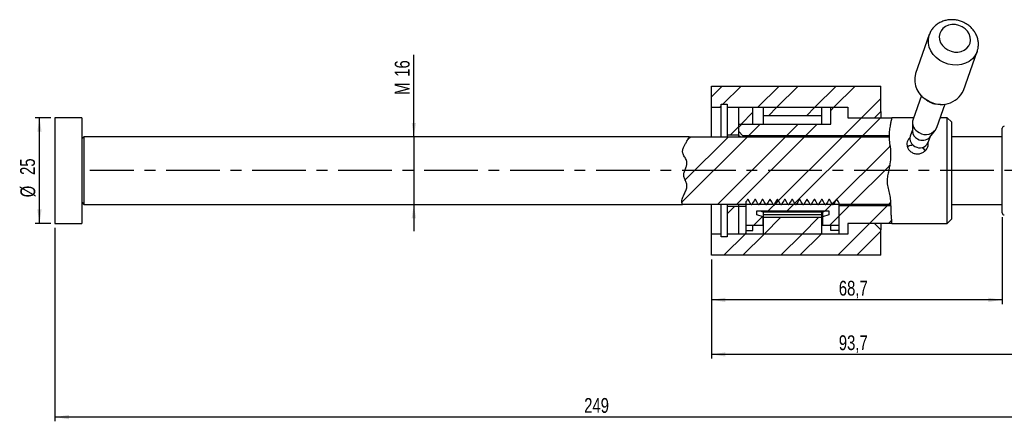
# Model space of a CAD drawing. Extents: x 25 to 396, y 39 to 277.
# Tile 2 of 3: x 25 to 257, y 179 to 274. Entities that reach past the tile are written whole.
import ezdxf

# ---------------------------------------------------------------- set-up
doc = ezdxf.new("R2010")
doc.units = 0
doc.linetypes.add('CENTERX2', pattern=[20.32, 12.7, -2.54, 2.54, -2.54])
doc.layers.get('0').update_dxf_attribs({"linetype": 'CONTINUOUS'})
doc.layers.add('FORMATO', color=179, linetype='CONTINUOUS')
doc.styles.add('SLDTEXTSTYLE0', font='TXT', dxfattribs={"width": 0.75})
doc.dimstyles.new('SLDDIMSTYLE0', dxfattribs={"dimtxt": 3.5, "dimasz": 3.302, "dimexe": 0, "dimexo": 0.0625, "dimgap": 0.875, "dimtad": 1, "dimdec": 3, "dimrnd": 1e-09, "dimzin": 12, "dimtxsty": 'SLDTEXTSTYLE0', "dimsah": 1, "dimcen": 0.09, "dimazin": 3, "dimtfac": 1, "dimtdec": 3, "dimtofl": 0, "dimtmove": 0, "dimatfit": 3, "dimtolj": 1, "dimtzin": 12})
doc.dimstyles.new('SLDDIMSTYLE1', dxfattribs={"dimtxt": 3.5, "dimasz": 3.302, "dimexe": 0, "dimexo": 0.0625, "dimgap": 0.875, "dimtad": 1, "dimdec": 3, "dimrnd": 1e-09, "dimzin": 12, "dimtxsty": 'SLDTEXTSTYLE0', "dimsah": 1, "dimcen": 0.09, "dimazin": 3, "dimtfac": 1, "dimtdec": 3, "dimtmove": 0, "dimatfit": 3, "dimtolj": 1, "dimtzin": 12})
doc.dimstyles.new('SLDDIMSTYLE2', dxfattribs={"dimtxt": 3.5, "dimasz": 3.302, "dimexe": 0, "dimexo": 0.0625, "dimgap": 0.875, "dimtad": 1, "dimdec": 0, "dimrnd": 1e-09, "dimzin": 12, "dimtxsty": 'SLDTEXTSTYLE0', "dimsah": 1, "dimcen": 0.09, "dimazin": 3, "dimtfac": 1, "dimtdec": 0, "dimtofl": 0, "dimtmove": 0, "dimatfit": 3, "dimtolj": 1, "dimtzin": 12})

# ---------------------------------------------------------------- blocks, each defined once
blk = doc.blocks.new('_D_3')
at = {"layer": 'FORMATO'}
for p, q in [((281.81, 231.48), (281.81, 178.67)), ((32.96, 224.48), (32.96, 178.67)), ((281.81, 179.67), (32.96, 179.67))]:
    blk.add_line(p, q, dxfattribs=at)
for points in [[(32.96, 179.67), (36.26, 179.16), (36.26, 180.18)], [(281.81, 179.67), (278.51, 180.18), (278.51, 179.16)]]:
    blk.add_solid(points, dxfattribs=at)
at = {"layer": 'FORMATO', "insert": (158.03, 184.18), "char_height": 3.5, "attachment_point": 1, "style": 'SLDTEXTSTYLE0'}
blk.add_mtext('249', dxfattribs=at)
blk = doc.blocks.new('_D_4')
at = {"layer": 'FORMATO'}
for p, q in [((281.81, 231.48), (281.81, 193.5)), ((188.11, 216.98), (188.11, 193.5)), ((281.81, 194.5), (188.11, 194.5))]:
    blk.add_line(p, q, dxfattribs=at)
for points in [[(188.11, 194.5), (191.41, 193.99), (191.41, 195)], [(281.81, 194.5), (278.51, 195), (278.51, 193.99)]]:
    blk.add_solid(points, dxfattribs=at)
at = {"layer": 'FORMATO', "insert": (218.2, 199.01), "char_height": 3.5, "attachment_point": 1, "style": 'SLDTEXTSTYLE0'}
blk.add_mtext('93,7', dxfattribs=at)
blk = doc.blocks.new('_D_5')
at = {"layer": 'FORMATO'}
for p, q in [((256.81, 226.98), (256.81, 206.4)), ((188.11, 216.98), (188.11, 206.4)), ((256.81, 207.4), (188.11, 207.4))]:
    blk.add_line(p, q, dxfattribs=at)
for points in [[(188.11, 207.4), (191.41, 206.89), (191.41, 207.91)], [(256.81, 207.4), (253.51, 207.91), (253.51, 206.89)]]:
    blk.add_solid(points, dxfattribs=at)
at = {"layer": 'FORMATO', "insert": (218.2, 211.91), "char_height": 3.5, "attachment_point": 1, "style": 'SLDTEXTSTYLE0'}
blk.add_mtext('68,7', dxfattribs=at)
blk = doc.blocks.new('_D_6')
at = {"layer": 'FORMATO'}
for p, q in [((31.96, 250.48), (28.31, 250.48)), ((29.31, 225.48), (29.31, 250.48)), ((31.96, 225.48), (28.31, 225.48))]:
    blk.add_line(p, q, dxfattribs=at)
for points in [[(29.31, 250.48), (28.8, 247.18), (29.82, 247.18)], [(29.31, 225.48), (29.82, 228.78), (28.8, 228.78)]]:
    blk.add_solid(points, dxfattribs=at)
at = {"layer": 'FORMATO', "char_height": 3.5, "attachment_point": 1, "rotation": 90, "style": 'SLDTEXTSTYLE0'}
for s, insert in [('25', (24.74, 236.95)), ('%%c', (24.8, 231.67))]:
    blk.add_mtext(s, dxfattribs=dict(at, insert=insert))
blk = doc.blocks.new('_D_7')
at = {"layer": 'FORMATO'}
for p, q in [((117.78, 245.98), (117.78, 265.34)), ((117.78, 245.98), (117.78, 229.98)), ((117.78, 229.98), (117.78, 223.63))]:
    blk.add_line(p, q, dxfattribs=at)
for points in [[(117.78, 245.98), (118.29, 249.28), (117.27, 249.28)], [(117.78, 229.98), (117.27, 226.68), (118.29, 226.68)]]:
    blk.add_solid(points, dxfattribs=at)
at = {"layer": 'FORMATO', "char_height": 3.5, "attachment_point": 1, "rotation": 90, "style": 'SLDTEXTSTYLE0'}
for s, insert in [('16', (113.27, 260.17)), ('M', (113.27, 255.88))]:
    blk.add_mtext(s, dxfattribs=dict(at, insert=insert))

msp = doc.modelspace()

# ---------------------------------------------------------------- hatches: boundary and pattern name
at = {"linetype": 'CONTINUOUS'}
h = msp.add_hatch(dxfattribs=at)
h.set_pattern_fill('ANSI32', style=0)
h.paths.add_polyline_path([(190.4101, 252.9791), (190.4101, 253.6791), (191.8101, 253.6791), (191.8101, 252.9791), (220.3101, 252.9791), (220.3101, 250.4791), (226.6101, 250.4791), (228.1101, 251.9791), (228.1101, 257.9791), (188.1101, 257.9791), (188.1101, 252.9791)], flags=0)
h = msp.add_hatch(dxfattribs=at)
h.set_pattern_fill('ANSI32', style=0)
h.paths.add_polyline_path([(191.9101, 252.9791), (191.9101, 246.4791), (194.5601, 246.4791), (194.5601, 252.9791)], flags=0)
h = msp.add_hatch(dxfattribs=at)
h.set_pattern_fill('ANSI32', style=0)
edge = h.paths.add_edge_path(flags=0)
edge.add_line((220.3101, 250.4791), (220.3101, 252.9791))
edge.add_line((220.3101, 252.9791), (216.3101, 252.9791))
edge.add_line((216.3101, 252.9791), (216.3101, 248.9791))
edge.add_line((216.3101, 248.9791), (195.3101, 248.9791))
edge.add_line((195.3101, 248.9791), (194.5601, 248.2291))
edge.add_line((194.5601, 248.2291), (194.5601, 247.2291))
edge.add_line((194.5601, 247.2291), (195.5601, 246.2291))
edge.add_line((195.5601, 246.2291), (230.0857, 246.2291))
edge.add_spline(control_points=[(230.0857, 246.2291), (230.0987, 247.1152), (230.2742, 248.5047), (230.5941, 249.9587), (230.7104, 250.4791)], knot_values=[0.67119939, 0.67119939, 0.67119939, 0.67119939, 0.68570319, 0.69375302, 0.69375302, 0.69375302, 0.69375302], weights=[1, 1, 1, 1, 1], degree=3, periodic=0)
edge.add_line((230.7104, 250.4791), (220.3101, 250.4791))
h = msp.add_hatch(dxfattribs=at)
h.set_pattern_fill('ANSI32', style=0)
h.paths.add_polyline_path([(197.9101, 248.9791), (197.9101, 252.9791), (194.5601, 252.9791), (194.5601, 248.9791)], flags=0)
h = msp.add_hatch(dxfattribs=at)
h.set_pattern_fill('ANSI32', style=0)
h.paths.add_polyline_path([(200.4101, 252.9791), (200.4101, 250.9536), (214.2101, 250.9536), (214.2101, 252.9791)], flags=0)
h = msp.add_hatch(dxfattribs=at)
h.set_pattern_fill('ANSI32', style=0)
edge = h.paths.add_edge_path(flags=0)
edge.add_spline(control_points=[(230.4578, 229.7291), (230.4682, 229.2384), (230.4773, 227.8175), (230.6177, 226.403), (230.6947, 225.4791)], knot_values=[0.41870887, 0.41870887, 0.41870887, 0.41870887, 0.42664757, 0.44164906, 0.44164906, 0.44164906, 0.44164906], weights=[1, 1, 1, 1, 1], degree=3, periodic=0)
edge.add_spline(control_points=[(230.6947, 225.4791), (230.6947, 225.4791), (230.6864, 225.5788), (230.6696, 225.7746), (230.6437, 226.076), (230.5918, 226.6156), (230.5405, 227.349), (230.4979, 227.9585), (230.4768, 228.7141), (230.4609, 229.572), (230.4455, 230.4072), (230.4164, 231.3646), (230.2011, 232.354), (230.0055, 233.2528), (229.6782, 234.1995), (229.6326, 235.198), (229.5959, 236.0021), (229.7379, 236.8322), (229.9057, 237.6403), (230.1666, 238.8961), (230.4252, 240.1877), (230.4479, 241.421), (230.4694, 242.5953), (230.2926, 243.7278), (230.1643, 244.7491), (230.0163, 245.9269), (230.0977, 247.0043), (230.2119, 247.8638), (230.323, 248.6997), (230.4671, 249.3639), (230.5623, 249.8063), (230.6573, 250.248), (230.7104, 250.4791), (230.7104, 250.4791)], knot_values=[0, 0, 0, 0, 0.00271785, 0.00271785, 0.00271785, 0.00693706, 0.00693706, 0.00693706, 0.01042905, 0.01042905, 0.01042905, 0.01383302, 0.01383302, 0.01383302, 0.01689866, 0.01689866, 0.01689866, 0.01936638, 0.01936638, 0.01936638, 0.02321781, 0.02321781, 0.02321781, 0.02687021, 0.02687021, 0.02687021, 0.03112528, 0.03112528, 0.03112528, 0.03524941, 0.03524941, 0.03524941, 0.03936919, 0.03936919, 0.03936919, 0.03936919], weights=[1, 1, 1, 1, 1, 1, 1, 1, 1, 1, 1, 1, 1, 1, 1, 1, 1, 1, 1, 1, 1, 1, 1, 1, 1, 1, 1, 1, 1, 1, 1, 1, 1, 1], degree=3, periodic=0)
edge.add_spline(control_points=[(230.7104, 250.4791), (230.5941, 249.9587), (230.2742, 248.5047), (230.0987, 247.1152), (230.0857, 246.2291)], knot_values=[0.30624698, 0.30624698, 0.30624698, 0.30624698, 0.31429681, 0.32880061, 0.32880061, 0.32880061, 0.32880061], weights=[1, 1, 1, 1, 1], degree=3, periodic=0)
edge.add_spline(control_points=[(230.0857, 246.2291), (230.0857, 246.2291), (230.0808, 246.0797), (230.0876, 245.7926), (230.0946, 245.4975), (230.1173, 245.0475), (230.2009, 244.4843), (230.2769, 243.9728), (230.3732, 243.3553), (230.418, 242.6692), (230.4664, 241.927), (230.4652, 241.0821), (230.3742, 240.2169), (230.2811, 239.3315), (230.0616, 238.4086), (229.8777, 237.5039), (229.7363, 236.8082), (229.6222, 236.0983), (229.6268, 235.4223), (229.6314, 234.7502), (229.772, 234.1065), (229.9158, 233.5239), (230.1003, 232.7763), (230.2723, 232.0922), (230.3449, 231.5284), (230.4186, 230.9558), (230.4346, 230.4965), (230.4452, 230.1921), (230.4559, 229.8878), (230.4578, 229.7291), (230.4578, 229.7291)], knot_values=[0, 0, 0, 0, 0.00268366, 0.00268366, 0.00268366, 0.00544595, 0.00544595, 0.00544595, 0.00794473, 0.00794473, 0.00794473, 0.01065924, 0.01065924, 0.01065924, 0.01343574, 0.01343574, 0.01343574, 0.01556651, 0.01556651, 0.01556651, 0.01768624, 0.01768624, 0.01768624, 0.02041716, 0.02041716, 0.02041716, 0.02318774, 0.02318774, 0.02318774, 0.02595682, 0.02595682, 0.02595682, 0.02595682], weights=[1, 1, 1, 1, 1, 1, 1, 1, 1, 1, 1, 1, 1, 1, 1, 1, 1, 1, 1, 1, 1, 1, 1, 1, 1, 1, 1, 1, 1, 1, 1], degree=3, periodic=0)
h = msp.add_hatch(dxfattribs=at)
h.set_pattern_fill('ANSI32', style=0)
edge = h.paths.add_edge_path(flags=0)
edge.add_spline(control_points=[(181.2726, 229.9791), (181.2526, 230.0192), (180.6409, 231.3802), (183.3631, 233.9215), (180.8036, 237.0876), (183.1541, 239.8232), (180.3023, 242.6354), (182.3544, 244.7005), (182.8481, 245.9791)], knot_values=[0.81723923, 0.81723923, 0.81723923, 0.81723923, 0.81799479, 0.8427362, 0.85568221, 0.87365316, 0.88586069, 0.90796692, 0.90796692, 0.90796692, 0.90796692], weights=[1, 1, 1, 1, 1, 1, 1, 1, 1], degree=3, periodic=0)
edge.add_spline(control_points=[(182.8481, 245.9791), (182.8481, 245.9791), (182.8473, 245.9771), (182.8457, 245.9729), (182.8327, 245.9393), (182.7667, 245.7621), (182.6122, 245.4652), (182.4548, 245.1625), (182.1863, 244.7325), (181.8928, 244.2181), (181.672, 243.8309), (181.4248, 243.385), (181.3282, 242.871), (181.2839, 242.6356), (181.2769, 242.3787), (181.3397, 242.1273), (181.4852, 241.5446), (181.973, 241.0214), (182.2119, 240.3975), (182.2834, 240.2106), (182.326, 240.0069), (182.3251, 239.8037), (182.3241, 239.5564), (182.2694, 239.3062), (182.1957, 239.0654), (182.0197, 238.4901), (181.7249, 237.9357), (181.6144, 237.3409), (181.5682, 237.0924), (181.5638, 236.8313), (181.6139, 236.5866), (181.7313, 236.0124), (182.0553, 235.503), (182.2147, 234.972), (182.2953, 234.7036), (182.3256, 234.4233), (182.2988, 234.1603), (182.2624, 233.8036), (182.1474, 233.4686), (182.0214, 233.1592), (181.7625, 232.5233), (181.4529, 231.9591), (181.2862, 231.4803), (181.151, 231.0917), (181.1064, 230.7583), (181.1249, 230.514), (181.1515, 230.1631), (181.2726, 229.9791), (181.2726, 229.9791)], knot_values=[0, 0, 0, 0, 0.00031468, 0.00031468, 0.00031468, 0.00292305, 0.00292305, 0.00292305, 0.00558151, 0.00558151, 0.00558151, 0.00757096, 0.00757096, 0.00757096, 0.00847959, 0.00847959, 0.00847959, 0.01060529, 0.01060529, 0.01060529, 0.01124566, 0.01124566, 0.01124566, 0.01202235, 0.01202235, 0.01202235, 0.01387292, 0.01387292, 0.01387292, 0.01464769, 0.01464769, 0.01464769, 0.01645568, 0.01645568, 0.01645568, 0.01737841, 0.01737841, 0.01737841, 0.01862205, 0.01862205, 0.01862205, 0.02118981, 0.02118981, 0.02118981, 0.02327386, 0.02327386, 0.02327386, 0.02627645, 0.02627645, 0.02627645, 0.02627645], weights=[1, 1, 1, 1, 1, 1, 1, 1, 1, 1, 1, 1, 1, 1, 1, 1, 1, 1, 1, 1, 1, 1, 1, 1, 1, 1, 1, 1, 1, 1, 1, 1, 1, 1, 1, 1, 1, 1, 1, 1, 1, 1, 1, 1, 1, 1, 1, 1, 1], degree=3, periodic=0)
h = msp.add_hatch(dxfattribs=at)
h.set_pattern_fill('ANSI32', style=0)
edge = h.paths.add_edge_path(flags=0)
edge.add_spline(control_points=[(230.4518, 229.9791), (230.4336, 230.6453), (230.3339, 232.3528), (229.1799, 235.4722), (230.5406, 239.4758), (230.4931, 242.7382), (230.1305, 244.8832), (230.0877, 245.5483), (230.0847, 245.9791)], knot_values=[0.5826397, 0.5826397, 0.5826397, 0.5826397, 0.59342506, 0.61038124, 0.63467332, 0.65889893, 0.66277179, 0.66983436, 0.66983436, 0.66983436, 0.66983436], weights=[1, 1, 1, 1, 1, 1, 1, 1, 1], degree=3, periodic=0)
edge.add_line((230.0847, 245.9791), (182.8481, 245.9791))
edge.add_spline(control_points=[(182.8481, 245.9791), (182.3544, 244.7005), (180.3023, 242.6354), (183.1541, 239.8232), (180.8036, 237.0876), (183.3631, 233.9215), (180.6409, 231.3802), (181.2526, 230.0192), (181.2726, 229.9791)], knot_values=[0.09203308, 0.09203308, 0.09203308, 0.09203308, 0.11413931, 0.12634684, 0.14431779, 0.1572638, 0.18200521, 0.18276077, 0.18276077, 0.18276077, 0.18276077], weights=[1, 1, 1, 1, 1, 1, 1, 1, 1], degree=3, periodic=0)
edge.add_line((181.2726, 229.9791), (230.4518, 229.9791))
h = msp.add_hatch(dxfattribs=at)
h.set_pattern_fill('ANSI32', style=0)
edge = h.paths.add_edge_path(flags=0)
edge.add_spline(control_points=[(230.0847, 245.9791), (230.0877, 245.5483), (230.1305, 244.8832), (230.4931, 242.7382), (230.5406, 239.4758), (229.1799, 235.4722), (230.3339, 232.3528), (230.4336, 230.6453), (230.4518, 229.9791)], knot_values=[0.33016564, 0.33016564, 0.33016564, 0.33016564, 0.33722821, 0.34110107, 0.36532668, 0.38961876, 0.40657494, 0.4173603, 0.4173603, 0.4173603, 0.4173603], weights=[1, 1, 1, 1, 1, 1, 1, 1, 1], degree=3, periodic=0)
edge.add_spline(control_points=[(230.4518, 229.9791), (230.4518, 229.9791), (230.4492, 230.1354), (230.4354, 230.4349), (230.4222, 230.7226), (230.4008, 231.1506), (230.3239, 231.6818), (230.246, 232.2197), (230.0748, 232.8727), (229.8996, 233.5899), (229.7672, 234.1319), (229.6391, 234.7291), (229.6276, 235.3541), (229.6163, 235.9768), (229.7082, 236.6328), (229.8328, 237.2777), (229.984, 238.0597), (230.1824, 238.8522), (230.2988, 239.6262), (230.4267, 240.4765), (230.465, 241.3223), (230.4452, 242.0764), (230.4254, 242.828), (230.3494, 243.5124), (230.2636, 244.0764), (230.1759, 244.6527), (230.1195, 245.1228), (230.1014, 245.4443), (230.0818, 245.7948), (230.0847, 245.9791), (230.0847, 245.9791)], knot_values=[0, 0, 0, 0, 0.00270051, 0.00270051, 0.00270051, 0.00529267, 0.00529267, 0.00529267, 0.00792096, 0.00792096, 0.00792096, 0.00989914, 0.00989914, 0.00989914, 0.01187045, 0.01187045, 0.01187045, 0.01425929, 0.01425929, 0.01425929, 0.01689882, 0.01689882, 0.01689882, 0.01952402, 0.01952402, 0.01952402, 0.02220938, 0.02220938, 0.02220938, 0.02514277, 0.02514277, 0.02514277, 0.02514277], weights=[1, 1, 1, 1, 1, 1, 1, 1, 1, 1, 1, 1, 1, 1, 1, 1, 1, 1, 1, 1, 1, 1, 1, 1, 1, 1, 1, 1, 1, 1, 1], degree=3, periodic=0)
h = msp.add_hatch(dxfattribs=at)
h.set_pattern_fill('ANSI32', style=0)
edge = h.paths.add_edge_path(flags=0)
edge.add_line((205.3651, 231.1791), (204.6523, 229.9445))
edge.add_spline(control_points=[(204.6523, 229.9445), (204.6044, 229.8614), (204.5084, 229.8614), (204.4605, 229.9445)], knot_values=[0, 0, 0, 0, 1, 1, 1, 1], weights=[0.97552826, 0.65035217, 0.65035217, 0.97552826], degree=3, periodic=0)
edge.add_line((204.4605, 229.9445), (203.7476, 231.1791))
edge.add_line((203.7476, 231.1791), (203.6151, 231.1791))
edge.add_line((203.6151, 231.1791), (202.9023, 229.9445))
edge.add_spline(control_points=[(202.9023, 229.9445), (202.8544, 229.8614), (202.7584, 229.8614), (202.7105, 229.9445)], knot_values=[0, 0, 0, 0, 1, 1, 1, 1], weights=[0.97552826, 0.65035217, 0.65035217, 0.97552826], degree=3, periodic=0)
edge.add_line((202.7105, 229.9445), (201.9976, 231.1791))
edge.add_line((201.9976, 231.1791), (201.8651, 231.1791))
edge.add_line((201.8651, 231.1791), (201.1523, 229.9445))
edge.add_spline(control_points=[(201.1523, 229.9445), (201.1044, 229.8614), (201.0084, 229.8614), (200.9605, 229.9445)], knot_values=[0, 0, 0, 0, 1, 1, 1, 1], weights=[0.97552826, 0.65035217, 0.65035217, 0.97552826], degree=3, periodic=0)
edge.add_line((200.9605, 229.9445), (200.2476, 231.1791))
edge.add_line((200.2476, 231.1791), (200.1151, 231.1791))
edge.add_line((200.1151, 231.1791), (199.4023, 229.9445))
edge.add_spline(control_points=[(199.4023, 229.9445), (199.3544, 229.8614), (199.2584, 229.8614), (199.2105, 229.9445)], knot_values=[0, 0, 0, 0, 1, 1, 1, 1], weights=[0.97552826, 0.65035217, 0.65035217, 0.97552826], degree=3, periodic=0)
edge.add_line((199.2105, 229.9445), (198.4976, 231.1791))
edge.add_line((198.4976, 231.1791), (198.3651, 231.1791))
edge.add_line((198.3651, 231.1791), (197.6523, 229.9445))
edge.add_spline(control_points=[(197.6523, 229.9445), (197.6044, 229.8614), (197.5084, 229.8614), (197.4605, 229.9445)], knot_values=[0, 0, 0, 0, 1, 1, 1, 1], weights=[0.97552826, 0.65035217, 0.65035217, 0.97552826], degree=3, periodic=0)
edge.add_line((197.4605, 229.9445), (196.7476, 231.1791))
edge.add_line((196.7476, 231.1791), (196.6151, 231.1791))
edge.add_line((196.6151, 231.1791), (196.3101, 230.6509))
edge.add_line((196.3101, 230.6509), (196.3101, 224.9791))
edge.add_line((196.3101, 224.9791), (200.3101, 224.9791))
edge.add_line((200.3101, 224.9791), (200.3101, 227.0625))
edge.add_line((200.3101, 227.0625), (198.8101, 227.4791))
edge.add_line((198.8101, 227.4791), (198.8101, 228.4791))
edge.add_line((198.8101, 228.4791), (215.8101, 228.4791))
edge.add_line((215.8101, 228.4791), (215.8101, 227.4791))
edge.add_line((215.8101, 227.4791), (214.3101, 227.0625))
edge.add_line((214.3101, 227.0625), (214.3101, 224.9791))
edge.add_line((214.3101, 224.9791), (218.3101, 224.9791))
edge.add_line((218.3101, 224.9791), (218.3101, 230.2048))
edge.add_line((218.3101, 230.2048), (217.7476, 231.1791))
edge.add_line((217.7476, 231.1791), (217.6151, 231.1791))
edge.add_line((217.6151, 231.1791), (216.9023, 229.9445))
edge.add_spline(control_points=[(216.9023, 229.9445), (216.8544, 229.8614), (216.7584, 229.8614), (216.7105, 229.9445)], knot_values=[0, 0, 0, 0, 1, 1, 1, 1], weights=[0.97552826, 0.65035217, 0.65035217, 0.97552826], degree=3, periodic=0)
edge.add_line((216.7105, 229.9445), (215.9976, 231.1791))
edge.add_line((215.9976, 231.1791), (215.8651, 231.1791))
edge.add_line((215.8651, 231.1791), (215.1523, 229.9445))
edge.add_spline(control_points=[(215.1523, 229.9445), (215.1044, 229.8614), (215.0084, 229.8614), (214.9605, 229.9445)], knot_values=[0, 0, 0, 0, 1, 1, 1, 1], weights=[0.97552826, 0.65035217, 0.65035217, 0.97552826], degree=3, periodic=0)
edge.add_line((214.9605, 229.9445), (214.2476, 231.1791))
edge.add_line((214.2476, 231.1791), (214.1151, 231.1791))
edge.add_line((214.1151, 231.1791), (213.4023, 229.9445))
edge.add_spline(control_points=[(213.4023, 229.9445), (213.3544, 229.8614), (213.2584, 229.8614), (213.2105, 229.9445)], knot_values=[0, 0, 0, 0, 1, 1, 1, 1], weights=[0.97552826, 0.65035217, 0.65035217, 0.97552826], degree=3, periodic=0)
edge.add_line((213.2105, 229.9445), (212.4976, 231.1791))
edge.add_line((212.4976, 231.1791), (212.3651, 231.1791))
edge.add_line((212.3651, 231.1791), (211.6523, 229.9445))
edge.add_spline(control_points=[(211.6523, 229.9445), (211.6044, 229.8614), (211.5084, 229.8614), (211.4605, 229.9445)], knot_values=[0, 0, 0, 0, 1, 1, 1, 1], weights=[0.97552826, 0.65035217, 0.65035217, 0.97552826], degree=3, periodic=0)
edge.add_line((211.4605, 229.9445), (210.7476, 231.1791))
edge.add_line((210.7476, 231.1791), (210.6151, 231.1791))
edge.add_line((210.6151, 231.1791), (209.9023, 229.9445))
edge.add_spline(control_points=[(209.9023, 229.9445), (209.8544, 229.8614), (209.7584, 229.8614), (209.7105, 229.9445)], knot_values=[0, 0, 0, 0, 1, 1, 1, 1], weights=[0.97552826, 0.65035217, 0.65035217, 0.97552826], degree=3, periodic=0)
edge.add_line((209.7105, 229.9445), (208.9976, 231.1791))
edge.add_line((208.9976, 231.1791), (208.8651, 231.1791))
edge.add_line((208.8651, 231.1791), (208.1523, 229.9445))
edge.add_spline(control_points=[(208.1523, 229.9445), (208.1044, 229.8614), (208.0084, 229.8614), (207.9605, 229.9445)], knot_values=[0, 0, 0, 0, 1, 1, 1, 1], weights=[0.97552826, 0.65035217, 0.65035217, 0.97552826], degree=3, periodic=0)
edge.add_line((207.9605, 229.9445), (207.2476, 231.1791))
edge.add_line((207.2476, 231.1791), (207.1151, 231.1791))
edge.add_line((207.1151, 231.1791), (206.4023, 229.9445))
edge.add_spline(control_points=[(206.4023, 229.9445), (206.3544, 229.8614), (206.2584, 229.8614), (206.2105, 229.9445)], knot_values=[0, 0, 0, 0, 1, 1, 1, 1], weights=[0.97552826, 0.65035217, 0.65035217, 0.97552826], degree=3, periodic=0)
edge.add_line((206.2105, 229.9445), (205.4976, 231.1791))
edge.add_line((205.4976, 231.1791), (205.3651, 231.1791))
h = msp.add_hatch(dxfattribs=at)
h.set_pattern_fill('ANSI32', style=0)
h.paths.add_polyline_path([(194.5601, 222.9791), (194.5601, 229.4791), (191.9101, 229.4791), (191.9101, 222.9791)], flags=0)
h = msp.add_hatch(dxfattribs=at)
h.set_pattern_fill('ANSI32', style=0)
h.paths.add_polyline_path([(196.3101, 229.4791), (194.5601, 229.4791), (194.5601, 222.9791), (196.3101, 222.9791)], flags=0)
h = msp.add_hatch(dxfattribs=at)
h.set_pattern_fill('ANSI32', style=0)
edge = h.paths.add_edge_path(flags=0)
edge.add_spline(control_points=[(230.6947, 225.4791), (230.6177, 226.403), (230.4773, 227.8175), (230.4682, 229.2384), (230.4578, 229.7291)], knot_values=[0.55835094, 0.55835094, 0.55835094, 0.55835094, 0.57335243, 0.58129113, 0.58129113, 0.58129113, 0.58129113], weights=[1, 1, 1, 1, 1], degree=3, periodic=0)
edge.add_line((230.4578, 229.7291), (218.3101, 229.7291))
edge.add_line((218.3101, 229.7291), (218.3101, 222.9791))
edge.add_line((218.3101, 222.9791), (220.3101, 222.9791))
edge.add_line((220.3101, 222.9791), (220.3101, 225.4791))
edge.add_line((220.3101, 225.4791), (230.6947, 225.4791))
h = msp.add_hatch(dxfattribs=at)
h.set_pattern_fill('ANSI32', style=0)
h.paths.add_polyline_path([(200.4101, 226.9791), (200.4101, 222.9791), (214.2101, 222.9791), (214.2101, 226.9791)], flags=0)
h = msp.add_hatch(dxfattribs=at)
h.set_pattern_fill('ANSI32', style=0)
h.paths.add_polyline_path([(190.4101, 222.2791), (190.4101, 222.9791), (188.1101, 222.9791), (188.1101, 217.9791), (228.1101, 217.9791), (228.1101, 223.9791), (226.6101, 225.4791), (220.3101, 225.4791), (220.3101, 222.9791), (191.8101, 222.9791), (191.8101, 222.2791)], flags=0)

# ---------------------------------------------------------------- linework, layer by layer
at = {"color": 7, "linetype": 'CONTINUOUS'}
for p, q in [((239.5914, 270.1567), (236.3332, 260.9176)), ((247.6501, 256.9267), (250.9084, 266.1657)), ((188.1101, 252.9791), (188.1101, 257.9791)), ((188.1101, 257.9791), (228.1101, 257.9791)), ((228.1101, 251.9791), (228.1101, 257.9791)), ((190.4101, 253.6791), (191.8101, 253.6791)), ((190.4101, 252.9791), (190.4101, 253.6791)), ((191.8101, 253.6791), (191.8101, 252.9791)), ((237.7069, 255.7219), (235.7348, 250.1299)), ((238.5048, 255.0346), (239.3525, 254.4149)), ((239.7364, 254.1722), (239.3525, 254.4149)), ((241.2197, 253.7565), (242.2686, 253.7073)), ((241.3491, 248.15), (243.3211, 253.742)), ((188.1101, 252.9791), (190.4101, 252.9791)), ((188.1101, 245.9791), (188.1101, 252.9791)), ((190.4101, 245.9791), (190.4101, 252.9791)), ((191.8101, 252.9791), (220.3102, 252.9791)), ((191.8101, 252.9791), (191.8101, 245.9791)), ((191.9101, 252.9791), (194.5601, 252.9791)), ((191.9101, 246.4791), (191.9101, 252.9791)), ((194.5601, 246.4791), (194.5601, 252.9791)), ((194.5601, 248.9791), (194.5601, 252.9791)), ((194.5601, 252.9791), (197.9101, 252.9791)), ((197.9101, 248.9791), (197.9101, 252.9791)), ((200.4101, 252.9791), (214.2101, 252.9791)), ((200.4101, 250.9536), (200.4101, 252.9791)), ((214.2101, 250.9536), (214.2101, 252.9791)), ((216.3101, 248.9791), (216.3101, 252.9791)), ((216.3101, 252.9791), (220.3102, 252.9791)), ((220.3102, 252.9791), (220.3102, 250.4791)), ((226.6101, 250.4791), (228.1101, 251.9791)), ((228.1101, 251.9791), (228.1101, 250.4791)), ((39.3101, 250.4791), (32.9602, 250.4791)), ((32.9602, 250.4791), (32.9602, 225.4791)), ((39.3101, 250.4791), (39.3101, 225.4791)), ((194.5601, 248.9791), (197.9101, 248.9791)), ((195.3101, 248.9791), (194.5601, 248.2291)), ((195.3101, 248.9791), (216.3101, 248.9791)), ((214.2101, 250.9536), (200.4101, 250.9536)), ((200.4101, 248.9791), (200.4101, 250.9536)), ((214.2101, 248.9791), (214.2101, 250.9536)), ((220.3102, 250.4791), (230.7104, 250.4791)), ((220.3102, 250.4791), (226.6101, 250.4791)), ((235.858, 250.4791), (230.7104, 250.4791)), ((235.6106, 249.3984), (235.6106, 247.3063)), ((243.8101, 250.4791), (242.1705, 250.4791)), ((244.8101, 249.4791), (243.8101, 250.4791)), ((243.8101, 225.4791), (243.8101, 250.4791)), ((244.8101, 249.4791), (244.8101, 226.4791)), ((194.5601, 247.2291), (194.5601, 248.2291)), ((194.5601, 247.2291), (195.5601, 246.2291)), ((235.6106, 247.593), (235.0859, 246.1051)), ((239.6746, 245.8731), (240.987, 247.5024)), ((256.8101, 245.0502), (256.8101, 247.9791)), ((39.8101, 245.9791), (39.3101, 245.4791)), ((182.8481, 245.9791), (39.8101, 245.9791)), ((39.8101, 245.9791), (39.8101, 243.6956)), ((182.8481, 245.9791), (230.0847, 245.9791)), ((191.9101, 246.4791), (194.5601, 246.4791)), ((191.9101, 245.9791), (191.9101, 246.4791)), ((194.5601, 245.9791), (194.5601, 246.4791)), ((194.9228, 245.9791), (194.5601, 246.2003)), ((195.5601, 246.2291), (195.5601, 245.9791)), ((230.0857, 246.2291), (195.5601, 246.2291)), ((239.3297, 244.6085), (239.8545, 246.0964)), ((256.8101, 245.9791), (244.8101, 245.9791)), ((256.8101, 227.9791), (256.8101, 245.0502)), ((39.8101, 243.6956), (39.8101, 229.9791)), ((39.3101, 230.4791), (39.8101, 229.9791)), ((196.3101, 224.9791), (196.3101, 230.6509)), ((196.7476, 231.1791), (196.6151, 231.1791)), ((198.4976, 231.1791), (198.3651, 231.1791)), ((200.2476, 231.1791), (200.1151, 231.1791)), ((201.9976, 231.1791), (201.8651, 231.1791)), ((203.7476, 231.1791), (203.6151, 231.1791)), ((205.4976, 231.1791), (205.3651, 231.1791)), ((207.2476, 231.1791), (207.1151, 231.1791)), ((208.9976, 231.1791), (208.8651, 231.1791)), ((210.7476, 231.1791), (210.6151, 231.1791)), ((212.4976, 231.1791), (212.3651, 231.1791)), ((214.2476, 231.1791), (214.1151, 231.1791)), ((215.9976, 231.1791), (215.8651, 231.1791)), ((217.7476, 231.1791), (217.6151, 231.1791)), ((39.8101, 229.9791), (181.2726, 229.9791)), ((230.4518, 229.9791), (181.2726, 229.9791)), ((188.1101, 222.9791), (188.1101, 229.9791)), ((190.4101, 222.9791), (190.4101, 229.9791)), ((191.8101, 229.9791), (191.8101, 222.9791)), ((191.9101, 229.4791), (191.9101, 229.9791)), ((194.5601, 229.4791), (191.9101, 229.4791)), ((191.9101, 222.9791), (191.9101, 229.4791)), ((194.5601, 229.4791), (194.5601, 229.9791)), ((194.5601, 222.9791), (194.5601, 229.4791)), ((196.3101, 229.4791), (194.5601, 229.4791)), ((196.3101, 222.9791), (196.3101, 229.4791)), ((198.8101, 228.4791), (215.8101, 228.4791)), ((198.8101, 227.4791), (198.8101, 228.4791)), ((200.3101, 228.2239), (200.3101, 227.0625)), ((214.3101, 228.1812), (200.3101, 228.1812)), ((200.4101, 227.6214), (200.4101, 228.1812)), ((214.2101, 227.6214), (214.2101, 228.1812)), ((214.3101, 228.2239), (214.3101, 227.0625)), ((215.8101, 228.4791), (215.8101, 227.4791)), ((218.3101, 224.9791), (218.3101, 230.2048)), ((218.3101, 229.7291), (230.4578, 229.7291)), ((218.3101, 222.9791), (218.3101, 229.7291)), ((244.8101, 229.9791), (256.8101, 229.9791)), ((200.3101, 227.0625), (198.8101, 227.4791)), ((200.3101, 224.9791), (200.3101, 227.0625)), ((200.4101, 227.6214), (214.2101, 227.6214)), ((200.4101, 226.9791), (200.4101, 227.6214)), ((200.4101, 226.9791), (214.2101, 226.9791)), ((200.4101, 222.9791), (200.4101, 226.9791)), ((214.2101, 226.9791), (214.2101, 227.6214)), ((214.2101, 222.9791), (214.2101, 226.9791)), ((215.8101, 227.4791), (214.3101, 227.0625)), ((214.3101, 227.0625), (214.3101, 224.9791)), ((243.8101, 225.4791), (244.8101, 226.4791)), ((32.9602, 225.4791), (39.3101, 225.4791)), ((200.3101, 224.9791), (196.3101, 224.9791)), ((196.3101, 223.837), (197.9101, 223.837)), ((197.9101, 223.837), (197.9101, 224.9791)), ((218.3101, 224.9791), (214.3101, 224.9791)), ((216.3101, 223.837), (216.3101, 224.9791)), ((218.3101, 223.837), (216.3101, 223.837)), ((230.6947, 225.4791), (220.3102, 225.4791)), ((220.3102, 225.4791), (220.3102, 222.9791)), ((226.6101, 225.4791), (220.3102, 225.4791)), ((228.1101, 223.9791), (226.6101, 225.4791)), ((228.1101, 225.4791), (228.1101, 223.9791)), ((228.1101, 217.9791), (228.1101, 223.9791)), ((230.6947, 225.4791), (243.8101, 225.4791)), ((188.1101, 217.9791), (188.1101, 222.9791)), ((190.4101, 222.9791), (188.1101, 222.9791)), ((190.4101, 222.2791), (190.4101, 222.9791)), ((191.8101, 222.2791), (190.4101, 222.2791)), ((191.8101, 222.9791), (191.8101, 222.2791)), ((220.3102, 222.9791), (191.8101, 222.9791)), ((194.5601, 222.9791), (191.9101, 222.9791)), ((196.3101, 222.9791), (194.5601, 222.9791)), ((214.2101, 222.9791), (200.4101, 222.9791)), ((220.3102, 222.9791), (218.3101, 222.9791)), ((228.1101, 217.9791), (188.1101, 217.9791))]:
    msp.add_line(p, q, dxfattribs=at)
at = {"color": 8, "linetype": 'CONTINUOUS'}
for p, q in [((199.3715, 229.9932), (199.4023, 229.9445)), ((208.1211, 230.004), (208.1523, 229.9445)), ((216.8749, 230.0057), (216.9023, 229.9445))]:
    msp.add_line(p, q, dxfattribs=at)
at = {"color": 7, "linetype": 'CONTINUOUS', "flags": 128}
for points in [[(247.3363, 272.0047), (246.5637, 272.3322), (245.7449, 272.5062), (244.9208, 272.5179), (244.1329, 272.3667), (243.4205, 272.0601), (242.8195, 271.6136), (242.3599, 271.0495), (242.0648, 270.3962), (241.9491, 269.6863), (242.0184, 268.9555), (242.2694, 268.2405), (242.6894, 267.577), (243.2574, 266.9984), (243.9449, 266.5336), (244.7175, 266.206), (245.5363, 266.032), (246.3604, 266.0204), (247.1483, 266.1716), (247.8607, 266.4782), (248.4617, 266.9247), (248.9213, 267.4887), (249.2164, 268.1421), (249.3322, 268.852), (249.2628, 269.5827), (249.0118, 270.2978), (248.5918, 270.9613), (248.0238, 271.5399), (247.3363, 272.0047)], [(196.6151, 231.1791), (196.43, 230.8585), (196.3101, 230.6509)], [(197.4605, 229.9445), (197.2753, 230.2652), (197.0902, 230.5858), (196.7476, 231.1791)], [(198.3651, 231.1791), (198.18, 230.8585), (197.9949, 230.5378), (197.6523, 229.9445)], [(199.2105, 229.9445), (199.0253, 230.2652), (198.8402, 230.5858), (198.4976, 231.1791)], [(200.1151, 231.1791), (199.93, 230.8585), (199.7449, 230.5378), (199.4023, 229.9445)], [(200.9605, 229.9445), (200.7753, 230.2652), (200.5902, 230.5858), (200.2476, 231.1791)], [(201.8651, 231.1791), (201.68, 230.8585), (201.4949, 230.5378), (201.1523, 229.9445)], [(202.7105, 229.9445), (202.5253, 230.2652), (202.3402, 230.5858), (201.9976, 231.1791)], [(203.6151, 231.1791), (203.43, 230.8585), (203.2449, 230.5378), (202.9023, 229.9445)], [(204.4605, 229.9445), (204.2753, 230.2652), (204.0902, 230.5858), (203.7476, 231.1791)], [(205.3651, 231.1791), (205.18, 230.8585), (204.9949, 230.5378), (204.6523, 229.9445)], [(206.2105, 229.9445), (206.0253, 230.2652), (205.8402, 230.5858), (205.4976, 231.1791)], [(207.1151, 231.1791), (206.93, 230.8585), (206.7449, 230.5378), (206.4023, 229.9445)], [(207.9605, 229.9445), (207.7753, 230.2652), (207.5902, 230.5858), (207.2476, 231.1791)], [(208.8651, 231.1791), (208.68, 230.8585), (208.4949, 230.5378), (208.1523, 229.9445)], [(209.7105, 229.9445), (209.5253, 230.2652), (209.3402, 230.5858), (208.9976, 231.1791)], [(210.6151, 231.1791), (210.43, 230.8585), (210.2449, 230.5378), (209.9023, 229.9445)], [(211.4605, 229.9445), (211.2753, 230.2652), (211.0902, 230.5858), (210.7476, 231.1791)], [(212.3651, 231.1791), (212.18, 230.8585), (211.9949, 230.5378), (211.6523, 229.9445)], [(213.2105, 229.9445), (213.0253, 230.2652), (212.8402, 230.5858), (212.4976, 231.1791)], [(214.1151, 231.1791), (213.93, 230.8585), (213.7449, 230.5378), (213.4023, 229.9445)], [(214.9605, 229.9445), (214.7753, 230.2652), (214.5902, 230.5858), (214.2476, 231.1791)], [(215.8651, 231.1791), (215.68, 230.8585), (215.4949, 230.5378), (215.1523, 229.9445)], [(216.7105, 229.9445), (216.5253, 230.2652), (216.3402, 230.5858), (215.9976, 231.1791)], [(217.6151, 231.1791), (217.43, 230.8585), (217.2449, 230.5378), (216.9023, 229.9445)], [(218.3101, 230.2048), (218.2753, 230.2652), (218.0902, 230.5858), (217.7476, 231.1791)]]:
    msp.add_lwpolyline(points, dxfattribs=at)
at = {"color": 8, "linetype": 'CONTINUOUS', "flags": 128}
msp.add_lwpolyline([(250.9031, 266.1511), (250.8157, 265.9259), (250.372, 265.1191), (249.7637, 264.4101), (249.0103, 263.8216), (248.1361, 263.3726), (247.169, 263.0776), (246.1403, 262.9459), (245.083, 262.9819), (244.031, 263.1843), (243.0183, 263.5467), (242.0772, 264.0574), (241.2381, 264.7), (240.528, 265.4538), (239.9696, 266.2947), (239.5809, 267.1955), (239.3745, 268.1274), (239.3568, 269.0604), (239.5286, 269.9645), (239.6081, 270.2031)], dxfattribs=at)
at = {"color": 7, "linetype": 'CONTINUOUS'}
for centre, radius, start, end in [((241.5328, 259.4541), 5.4016, 164.279352, 245.334577), ((242.4264, 259.385), 5.7733, 236.960094, 334.79761), ((241.3858, 257.2032), 3.4507, 241.445355, 267.240708), ((238.3049, 249.3995), 2.6718, 164.135133, 245.478783), ((237.7526, 247.3946), 2.1438, 182.361386, 243.886756), ((238.7417, 249.4256), 2.9027, 237.827176, 333.930539), ((257.3101, 247.9791), 0.5, 90, 180), ((237.0437, 245.5599), 2.0323, 164.440822, 245.173019), ((237.3711, 245.5292), 2.1642, 236.936202, 334.821514), ((237.9922, 247.444), 2.3018, 239.066635, 316.962683), ((257.3101, 227.9791), 0.5, 180, 270)]:
    msp.add_arc(centre, radius, start, end, dxfattribs=at)
for points, knots in [([(248.0188, 272.8743), (247.8321, 272.9688), (247.3437, 273.2162), (246.4956, 273.4966), (245.4899, 273.6733), (244.471, 273.689), (243.4704, 273.5429), (242.5186, 273.2364), (241.6473, 272.7774), (240.8822, 272.182), (240.2578, 271.4672), (239.8324, 270.7985), (239.6817, 270.3538), (239.6307, 270.2031)], [0, 0, 0, 0, 0.06138255, 0.16062302, 0.26028583, 0.36024731, 0.46031913, 0.56020803, 0.65952804, 0.75788863, 0.8550213, 0.9508778, 1, 1, 1, 1]), ([(250.8917, 266.1522), (250.9717, 266.3975), (251.146, 266.9321), (251.2175, 267.8024), (251.1446, 268.719), (250.9068, 269.618), (250.516, 270.4762), (249.9798, 271.2737), (249.3097, 271.987), (248.6393, 272.5162), (248.185, 272.7784), (248.0188, 272.8743)], [0, 0, 0, 0, 0.09912383, 0.21605016, 0.33280434, 0.45000395, 0.56813389, 0.6874689, 0.80806219, 0.92979346, 1, 1, 1, 1]), ([(230.7104, 250.4791), (230.7032, 250.4472), (230.6887, 250.3824), (230.5731, 249.8614), (230.3988, 249.0386), (230.2033, 247.9107), (230.0568, 246.4808), (230.11, 244.8691), (230.4163, 243.1745), (230.483, 241.4221), (230.3357, 239.5438), (229.9451, 237.8828), (229.6677, 236.4266), (229.5794, 235.1022), (229.8457, 233.7259), (230.2449, 232.3129), (230.435, 230.8886), (230.4631, 229.5444), (230.4785, 228.3394), (230.5432, 227.2523), (230.6194, 226.3526), (230.6818, 225.6361), (230.69, 225.5355), (230.6947, 225.4791)], [0, 0, 0, 0, 0.05151745, 0.10452639, 0.15615242, 0.20919916, 0.26212893, 0.31696602, 0.36308465, 0.41030877, 0.45845719, 0.50843792, 0.53962963, 0.57149405, 0.61013702, 0.64973859, 0.69222816, 0.73595546, 0.7797669, 0.82444908, 0.87697919, 0.93102343, 1, 1, 1, 1]), ([(181.2726, 229.9791), (181.2582, 230.0044), (181.2289, 230.0559), (181.1086, 230.4279), (181.1241, 230.9208), (181.2737, 231.5015), (181.6001, 232.2421), (182.0251, 233.1221), (182.3593, 234.0475), (182.261, 234.9766), (181.9014, 235.756), (181.5662, 236.5272), (181.5754, 237.398), (181.8782, 238.2133), (182.2008, 239.0069), (182.3752, 239.7611), (182.2084, 240.5457), (181.7304, 241.2676), (181.2722, 242.08), (181.2918, 242.9096), (181.5557, 243.6051), (181.9284, 244.2939), (182.3253, 244.9429), (182.6316, 245.4887), (182.7989, 245.8501), (182.845, 245.9711), (182.8476, 245.9778), (182.8481, 245.9791)], [0, 0, 0, 0, 0.055821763, 0.113632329, 0.152612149, 0.192730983, 0.240757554, 0.290122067, 0.337347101, 0.372181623, 0.406552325, 0.441200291, 0.470576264, 0.505473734, 0.541020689, 0.570450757, 0.594641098, 0.63496615, 0.675557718, 0.710406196, 0.74806314, 0.786722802, 0.836755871, 0.888237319, 0.937216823, 0.987844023, 1, 1, 1, 1]), ([(235.029, 245.687), (234.9075, 245.594), (234.5861, 245.348), (234.3265, 244.8278), (234.2881, 244.4094), (234.2716, 244.2291)], [0, 0, 0, 0, 0.25679597, 0.67966074, 1, 1, 1, 1]), ([(234.2716, 244.2291), (234.2986, 243.9828), (234.3528, 243.4903), (234.7762, 242.8028), (235.403, 242.2674), (236.1873, 241.9559), (237.0356, 241.9072), (237.8674, 242.1241), (238.6012, 242.5884), (239.1278, 243.2428), (239.388, 243.9613), (239.322, 244.4059), (239.2922, 244.6067)], [0, 0, 0, 0, 0.10063213, 0.20126531, 0.30180959, 0.40163256, 0.50096496, 0.60199456, 0.70663076, 0.8129514, 0.91552189, 1, 1, 1, 1]), ([(234.3885, 243.6117), (234.476, 243.6773), (234.7581, 243.8888), (235.2472, 244.0327), (235.6254, 244.0414), (235.7264, 244.0438)], [0, 0, 0, 0, 0.24808866, 0.79934151, 1, 1, 1, 1]), ([(237.8962, 243.4472), (238.0531, 243.3233), (238.35, 243.0889), (238.4493, 242.7397), (238.4961, 242.5751)], [0, 0, 0, 0, 0.52857612, 1, 1, 1, 1]), ([(197.6523, 229.9445), (197.645, 229.9343), (197.6305, 229.914), (197.5973, 229.8948), (197.5604, 229.8871), (197.5228, 229.8921), (197.4891, 229.9093), (197.4696, 229.9295), (197.4618, 229.9423), (197.4605, 229.9445)], [0, 0, 0, 0, 0.16105662, 0.32211539, 0.48316967, 0.64422583, 0.80528343, 0.96634328, 1, 1, 1, 1]), ([(199.4023, 229.9445), (199.395, 229.9343), (199.3805, 229.914), (199.3473, 229.8948), (199.3104, 229.8871), (199.2728, 229.8921), (199.2391, 229.9093), (199.2196, 229.9295), (199.2118, 229.9423), (199.2105, 229.9445)], [0, 0, 0, 0, 0.16105697, 0.32211608, 0.4831707, 0.64422721, 0.80528515, 0.96634535, 1, 1, 1, 1]), ([(199.4919, 228.4791), (199.5508, 228.4607), (199.8235, 228.3752), (200.0963, 228.2904), (200.3101, 228.2239)], [0, 0, 0, 0, 0.216203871, 1, 1, 1, 1]), ([(201.1523, 229.9445), (201.145, 229.9343), (201.1305, 229.914), (201.0973, 229.8948), (201.0604, 229.8871), (201.0228, 229.8921), (200.9891, 229.9093), (200.9696, 229.9295), (200.9618, 229.9423), (200.9605, 229.9445)], [0, 0, 0, 0, 0.16105699, 0.32211268, 0.48317127, 0.6442278, 0.80528577, 0.96634321, 1, 1, 1, 1]), ([(202.9023, 229.9445), (202.895, 229.9343), (202.8805, 229.914), (202.8473, 229.8948), (202.8104, 229.8871), (202.7728, 229.8921), (202.7391, 229.9093), (202.7196, 229.9295), (202.7118, 229.9423), (202.7105, 229.9445)], [0, 0, 0, 0, 0.161059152, 0.322114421, 0.483172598, 0.644228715, 0.805286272, 0.966343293, 1, 1, 1, 1]), ([(204.6523, 229.9445), (204.645, 229.9343), (204.6305, 229.914), (204.5973, 229.8948), (204.5604, 229.8871), (204.5228, 229.8921), (204.4891, 229.9093), (204.4696, 229.9295), (204.4618, 229.9423), (204.4605, 229.9445)], [0, 0, 0, 0, 0.16105688, 0.32211592, 0.4831744, 0.64423082, 0.80528869, 0.96634323, 1, 1, 1, 1]), ([(206.4023, 229.9445), (206.395, 229.9343), (206.3805, 229.914), (206.3473, 229.8948), (206.3104, 229.8871), (206.2728, 229.8921), (206.2391, 229.9093), (206.2196, 229.9295), (206.2118, 229.9423), (206.2105, 229.9445)], [0, 0, 0, 0, 0.16105688, 0.32211592, 0.4831744, 0.64423082, 0.80528869, 0.96634323, 1, 1, 1, 1]), ([(208.1523, 229.9445), (208.145, 229.9343), (208.1305, 229.914), (208.0973, 229.8948), (208.0604, 229.8871), (208.0228, 229.8921), (207.9891, 229.9093), (207.9696, 229.9295), (207.9618, 229.9423), (207.9605, 229.9445)], [0, 0, 0, 0, 0.16105688, 0.32211592, 0.4831744, 0.64423082, 0.80528869, 0.96634323, 1, 1, 1, 1]), ([(209.9023, 229.9445), (209.895, 229.9343), (209.8805, 229.914), (209.8473, 229.8948), (209.8104, 229.8871), (209.7728, 229.8921), (209.7391, 229.9093), (209.7196, 229.9295), (209.7118, 229.9423), (209.7105, 229.9445)], [0, 0, 0, 0, 0.16105688, 0.32211592, 0.4831744, 0.64423082, 0.80528869, 0.96634323, 1, 1, 1, 1]), ([(211.6523, 229.9445), (211.645, 229.9343), (211.6305, 229.914), (211.5973, 229.8948), (211.5604, 229.8871), (211.5228, 229.8921), (211.4891, 229.9093), (211.4696, 229.9295), (211.4618, 229.9423), (211.4605, 229.9445)], [0, 0, 0, 0, 0.16105726, 0.32211667, 0.48316763, 0.64422442, 0.80528266, 0.96634315, 1, 1, 1, 1]), ([(213.4023, 229.9445), (213.395, 229.9343), (213.3805, 229.914), (213.3473, 229.8948), (213.3104, 229.8871), (213.2728, 229.8921), (213.2391, 229.9093), (213.2196, 229.9295), (213.2118, 229.9423), (213.2105, 229.9445)], [0, 0, 0, 0, 0.16105726, 0.32211667, 0.48316763, 0.64422442, 0.80528266, 0.96634315, 1, 1, 1, 1]), ([(214.3101, 228.2239), (214.524, 228.2904), (214.7968, 228.3752), (215.0695, 228.4607), (215.1284, 228.4791)], [0, 0, 0, 0, 0.78379694, 1, 1, 1, 1]), ([(215.1523, 229.9445), (215.145, 229.9343), (215.1305, 229.914), (215.0973, 229.8948), (215.0604, 229.8871), (215.0228, 229.8921), (214.9891, 229.9093), (214.9696, 229.9295), (214.9618, 229.9423), (214.9605, 229.9445)], [0, 0, 0, 0, 0.1610571, 0.322109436, 0.483168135, 0.644224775, 0.805282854, 0.966343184, 1, 1, 1, 1]), ([(216.9023, 229.9445), (216.895, 229.9343), (216.8805, 229.914), (216.8473, 229.8948), (216.8104, 229.8871), (216.7728, 229.8921), (216.7391, 229.9093), (216.7196, 229.9295), (216.7118, 229.9423), (216.7105, 229.9445)], [0, 0, 0, 0, 0.161061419, 0.322112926, 0.483170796, 0.644226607, 0.805283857, 0.966343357, 1, 1, 1, 1])]:
    msp.add_open_spline(points, degree=3, knots=knots, dxfattribs=at)
at = {"layer": 'FORMATO', "linetype": 'CENTERX2'}
msp.add_line((275.1376, 237.9791), (41.2098, 237.9791), dxfattribs=at)

# ---------------------------------------------------------------- dimensions: what is measured, and where the dimension line sits
at = {"layer": 'FORMATO'}
for base, p1, p2, text, dimstyle, picture, middle in [((117.78, 229.9791), (39.8101, 245.9791), (39.8101, 229.9791), 'M<>', 'SLDDIMSTYLE1', '_D_7', (117.78, 260.6121)), ((29.3101, 250.4791), (32.9601, 225.4791), (32.9601, 250.4791), '%%c<>', 'SLDDIMSTYLE0', '_D_6', (29.3101, 236.8945))]:
    dim = msp.add_linear_dim(base=base, p1=p1, p2=p2, angle=90, text=text, dimstyle=dimstyle, dxfattribs=at)
    dim.commit()
    dim.dimension.update_dxf_attribs({"geometry": picture, "text_midpoint": middle, "dimtype": 160})
for base, p1, p2, dimstyle, picture, middle in [((32.9601, 179.6689), (281.8101, 232.4791), (32.9601, 225.4791), 'SLDDIMSTYLE2', '_D_3', (161.9107, 179.6689)), ((188.1101, 194.4955), (281.8101, 232.4791), (188.1101, 217.9791), 'SLDDIMSTYLE0', '_D_4', (222.728, 194.4955)), ((188.1101, 207.3977), (256.8101, 227.9791), (188.1101, 217.9791), 'SLDDIMSTYLE0', '_D_5', (222.728, 207.3977))]:
    dim = msp.add_linear_dim(base=base, p1=p1, p2=p2, dimstyle=dimstyle, dxfattribs=at)
    dim.commit()
    dim.dimension.update_dxf_attribs({"geometry": picture, "text_midpoint": middle, "dimtype": 160})

doc.saveas('drawing.dxf')
